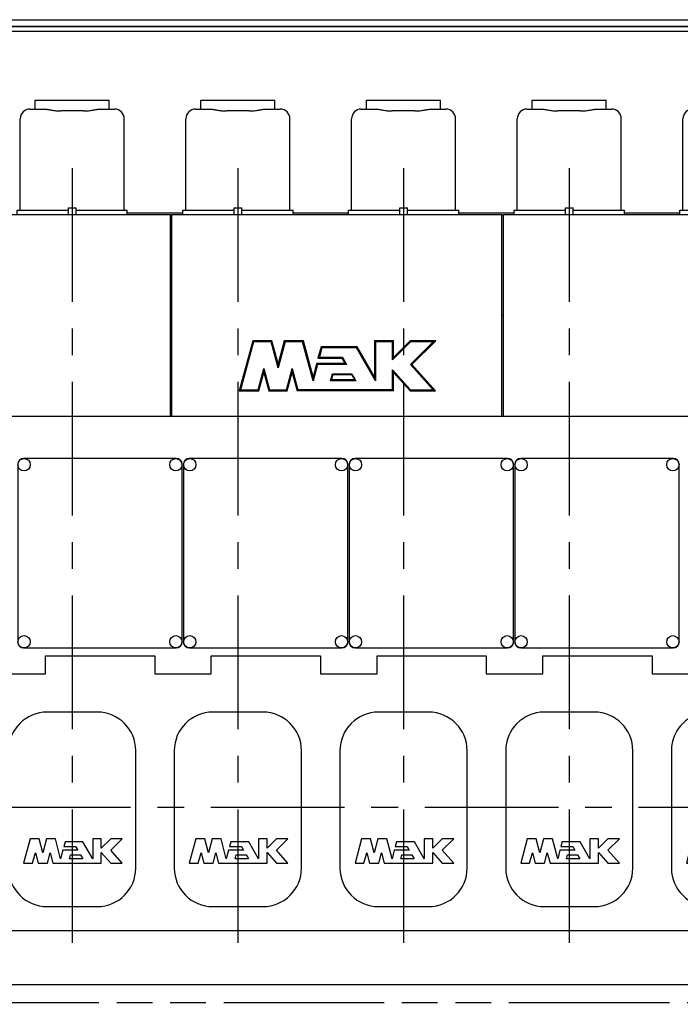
# Model space of a CAD drawing. Header units: millimetres. Extents: x 0 to 841, y 0 to 594.
# Tile 6 of 63: x 188 to 273, y 124 to 252. Entities that reach past the tile are written whole.
import ezdxf
from ezdxf.enums import TextEntityAlignment as Align

# ---------------------------------------------------------------- set-up
doc = ezdxf.new("R2010")
doc.units = ezdxf.units.MM
doc.header["$LTSCALE"] = 46.255
doc.linetypes.add('CENTER', pattern=[0.6, 0.375, -0.075, 0.075, -0.075])
doc.linetypes.add('PHANTOM', pattern=[0.8, 0.45, -0.05, 0.1, -0.05, 0.1, -0.05])
doc.layers.get('0').update_dxf_attribs({"linetype": 'CONTINUOUS'})
for name, color, linetype in [('25007_210700_21_SIMPLE1_A_ABL342', 7, 'CONTINUOUS'), ('25007_210700_21_SIMPLE1_A_ABL363', 7, 'CONTINUOUS'), ('25007_210700_21_SIMPLE1_A_ABL387', 7, 'CONTINUOUS'), ('25007_210700_21_SIMPLE1_A_ABL401', 7, 'CONTINUOUS'), ('25007_210700_21_SIMPLE1_A_ABL409', 7, 'CONTINUOUS'), ('25007_210700_21_SIMPLE1_T1_A_PBL412', 7, 'CONTINUOUS'), ('25007_210700_21_SIMPLE1_T1_A_PBL413', 7, 'CONTINUOUS'), ('25007_210700_21_SIMPLE1_T2_A_PBL343', 7, 'CONTINUOUS'), ('25007_210700_21_SIMPLE1_T2_A_PBL364', 7, 'CONTINUOUS'), ('25007_210700_21_SIMPLE1_T2_A_PBL388', 7, 'CONTINUOUS'), ('25007_210700_21_SIMPLE1_T2_A_PBL402', 7, 'CONTINUOUS'), ('25007_210700_21_SIMPLE1_T2_A_PBL410', 7, 'CONTINUOUS'), ('25097_000000_IMO-2_SKL_PBL315', 7, 'CONTINUOUS'), ('25097_000000_TLKGS_MARKETING_ABL284', 7, 'CONTINUOUS'), ('25097_030000_TLKGS_V_ABL290', 7, 'CONTINUOUS'), ('25097_100000_TLKGS_V_ABL291', 7, 'CONTINUOUS'), ('25097_111000_21_SIMPLE1_A_ABL297', 7, 'CONTINUOUS'), ('25097_111000_21_SIMPLE1_T1_A_PBL298', 7, 'CONTINUOUS'), ('25097_111200_24_SIMPLE1_T3_X_PBL344', 7, 'CONTINUOUS'), ('25097_111200_24_SIMPLE1_T3_X_PBL365', 7, 'CONTINUOUS'), ('25097_111200_24_SIMPLE1_T3_X_PBL383', 7, 'CONTINUOUS'), ('25097_111200_24_SIMPLE1_T3_X_PBL384', 7, 'CONTINUOUS'), ('25097_111200_24_SIMPLE1_T6_X_PBL341', 7, 'CONTINUOUS'), ('25097_111200_24_SIMPLE1_T6_X_PBL353', 7, 'CONTINUOUS'), ('25097_111200_24_SIMPLE1_T6_X_PBL354', 7, 'CONTINUOUS'), ('25097_111200_24_SIMPLE1_T6_X_PBL355', 7, 'CONTINUOUS'), ('25097_111200_24_SIMPLE1_T6_X_PBL356', 7, 'CONTINUOUS'), ('25097_111200_24_SIMPLE1_X_ABL299', 7, 'CONTINUOUS'), ('25097_122000_03_SIMPLE1_B_ABL292', 7, 'CONTINUOUS'), ('25097_122000_03_SIMPLE1_T1_B_PBL293', 7, 'CONTINUOUS'), ('25097_171000_21_SIMPLE1_A_ABL307', 7, 'CONTINUOUS'), ('25097_171000_21_SIMPLE1_T1_A_PBL308', 7, 'CONTINUOUS'), ('25097_171000_21_SIMPLE1_T2_A_PBL366', 7, 'CONTINUOUS'), ('25097_200000_TLKGS_V_ABL312', 7, 'CONTINUOUS'), ('25097_700000_TLKGS_V_ABL302', 7, 'CONTINUOUS'), ('25097_727000_27_SIMPLE1_B_ABL303', 7, 'CONTINUOUS'), ('25097_727000_27_SIMPLE1_T1_B_PBL304', 7, 'CONTINUOUS'), ('right_6_VBL283', 7, 'CONTINUOUS')]:
    doc.layers.add(name, color=color, linetype=linetype)
doc.styles.get("Standard").update_dxf_attribs({"font": 'txt', "width": 0.6})
doc.dimstyles.new('DIMSTYLE_1', dxfattribs={"dimtxt": 3.5, "dimasz": 3.5, "dimexe": 1.8, "dimexo": 0, "dimgap": 0.875, "dimtad": 1, "dimlfac": 20, "dimdsep": 46, "dimtxsty": 'Standard', "dimblk": '_FILLED', "dimblk1": '_FILLED', "dimblk2": '_FILLED', "dimcen": 0.09, "dimadec": 0, "dimazin": 0, "dimtp": 2, "dimtm": 2, "dimtfac": 1, "dimtofl": 0, "dimtmove": 0, "dimatfit": 3, "dimldrblk": '_FILLED', "dimfxl": 1, "dimtolj": 1, "dimarcsym": 0})

# ---------------------------------------------------------------- blocks, each defined once
blk = doc.blocks.new('_FILLED')
at = {"color": 0, "linetype": 'ByBlock'}
blk.add_solid([(0, 0), (-1, 0.167), (-1, -0.167)], dxfattribs=at)
blk = doc.blocks.new('*D12')
at = {"color": 2, "linetype": 'Continuous'}
for p, q in [((365.5, 146.38), (365.5, 79.4)), ((130, 129.2), (130, 79.4)), ((130, 81.2), (247.75, 81.2)), ((365.5, 81.2), (247.75, 81.2))]:
    blk.add_line(p, q, dxfattribs=at)
at = {"color": 2, "linetype": 'Continuous', "xscale": 3.5, "yscale": 3.5, "zscale": 3.5, "rotation": 180}
blk.add_blockref('_FILLED', (130, 81.2), dxfattribs=at)
at = {"color": 2, "linetype": 'Continuous', "xscale": 3.5, "yscale": 3.5, "zscale": 3.5}
blk.add_blockref('_FILLED', (365.5, 81.2), dxfattribs=at)
at = {"color": 2, "linetype": 'Continuous', "width": 0.636905}
blk.add_text('4710', height=3.5, dxfattribs=at).set_placement((247.75, 82.08), align=Align.CENTER)
blk = doc.blocks.new('25097_122000_03_SIMPLE1_T1_B_PBL293', base_point=(219.62, 108.72))
at = {"layer": '25097_122000_03_SIMPLE1_T1_B_PBL293', "color": 8, "linetype": 'PHANTOM'}
blk.add_line((103.15, 124.65), (336.1, 124.65), dxfattribs=at)
blk = doc.blocks.new('25097_122000_03_SIMPLE1_B_ABL292', base_point=(219.625, 108.725))
at = {"layer": '25097_122000_03_SIMPLE1_T1_B_PBL293'}
blk.add_blockref('25097_122000_03_SIMPLE1_T1_B_PBL293', (219.625, 108.725), dxfattribs=at)
blk = doc.blocks.new('25097_111000_21_SIMPLE1_T1_A_PBL298', base_point=(219.12, 163.88))
at = {"layer": '25097_111000_21_SIMPLE1_T1_A_PBL298', "color": 7, "linetype": 'Continuous'}
for p, q in [((318.27, 200.75), (105.15, 200.75)), ((191.05, 167.34), (191.05, 169.7)), ((191.05, 169.7), (205.23, 169.7)), ((205.23, 169.7), (205.23, 167.34)), ((212.55, 167.34), (212.55, 169.7)), ((212.55, 169.7), (226.73, 169.7)), ((226.73, 169.7), (226.73, 167.34)), ((234.05, 169.7), (248.23, 169.7)), ((234.05, 167.34), (234.05, 169.7)), ((248.23, 169.7), (248.23, 167.34)), ((255.55, 169.7), (269.73, 169.7)), ((255.55, 167.34), (255.55, 169.7)), ((269.73, 169.7), (269.73, 167.34)), ((183.73, 167.34), (191.05, 167.34)), ((205.23, 167.34), (212.55, 167.34)), ((226.73, 167.34), (234.05, 167.34)), ((248.23, 167.34), (255.55, 167.34)), ((269.73, 167.34), (277.05, 167.34)), ((105.15, 134), (334, 134)), ((105.15, 127), (334, 127))]:
    blk.add_line(p, q, dxfattribs=at)
blk = doc.blocks.new('25097_111000_21_SIMPLE1_A_ABL297', base_point=(219.125, 163.875))
at = {"layer": '25097_111000_21_SIMPLE1_T1_A_PBL298'}
blk.add_blockref('25097_111000_21_SIMPLE1_T1_A_PBL298', (219.125, 163.875), dxfattribs=at)
blk = doc.blocks.new('25097_111200_24_SIMPLE1_T6_X_PBL341', base_point=(194.5, 149.75))
at = {"layer": '25097_111200_24_SIMPLE1_T6_X_PBL341', "color": 7, "linetype": 'Continuous'}
for p, q in [((197.75, 162.37), (191.25, 162.37)), ((186.25, 157.37), (186.25, 142.12)), ((202.75, 142.12), (202.75, 157.37)), ((189.04, 145.9), (188.2, 142.75)), ((190.2, 145.9), (189.04, 145.9)), ((190.68, 144.12), (190.2, 145.9)), ((191.16, 145.9), (190.68, 144.12)), ((192.32, 145.9), (191.16, 145.9)), ((193, 143.34), (192.32, 145.9)), ((197.16, 145.9), (197.16, 143.34)), ((198.28, 145.9), (197.16, 145.9)), ((198.28, 144.72), (198.28, 145.9)), ((199.5, 145.9), (198.28, 144.72)), ((201, 145.9), (199.5, 145.9)), ((199.5, 144.44), (201, 145.9)), ((193.58, 145.53), (193.42, 144.93)), ((193.42, 144.93), (194.95, 144.93)), ((195.9, 145.53), (193.58, 145.53)), ((194.95, 144.93), (195.23, 144.44)), ((197.16, 143.34), (195.9, 145.53)), ((189.36, 142.75), (189.72, 144.1)), ((189.72, 144.1), (190.08, 142.75)), ((191.28, 142.75), (191.64, 144.1)), ((191.64, 144.1), (192, 142.75)), ((193.29, 144.44), (193, 143.34)), ((195.23, 144.44), (193.29, 144.44)), ((194.16, 143.34), (194.29, 143.84)), ((195.87, 143.34), (194.16, 143.34)), ((194.29, 143.84), (195.58, 143.84)), ((195.58, 143.84), (195.87, 143.34)), ((198.28, 144.13), (199.5, 142.75)), ((198.28, 142.75), (198.28, 144.13)), ((201, 142.75), (199.5, 144.44)), ((188.2, 142.75), (189.36, 142.75)), ((190.08, 142.75), (191.28, 142.75)), ((192, 142.75), (198.28, 142.75)), ((199.5, 142.75), (201, 142.75)), ((191.25, 137.12), (197.75, 137.12))]:
    blk.add_line(p, q, dxfattribs=at)
for centre, start, end in [((191.25, 157.37), 90, 180), ((197.75, 157.37), 0, 90), ((191.25, 142.12), 180, 270), ((197.75, 142.12), 270, 360)]:
    blk.add_arc(centre, 5, start, end, dxfattribs=at)
blk = doc.blocks.new('25097_111200_24_SIMPLE1_T3_X_PBL344', base_point=(198.1, 183))
at = {"layer": '25097_111200_24_SIMPLE1_T3_X_PBL344', "color": 7, "linetype": 'Continuous'}
for p, q in [((187.45, 194.55), (187.45, 171.45)), ((208, 195.3), (188.2, 195.3)), ((208.75, 171.45), (208.75, 194.55)), ((188.2, 170.7), (208, 170.7))]:
    blk.add_line(p, q, dxfattribs=at)
for centre in [(188.25, 194.5), (207.95, 194.5), (188.25, 171.5), (207.95, 171.5)]:
    blk.add_circle(centre, 0.8, dxfattribs=at)
for centre, start, end in [((188.2, 194.55), 90, 180), ((208, 194.55), 0, 90), ((188.2, 171.45), 180, 270), ((208, 171.45), 270, 360)]:
    blk.add_arc(centre, 0.75, start, end, dxfattribs=at)
blk = doc.blocks.new('25097_111200_24_SIMPLE1_T6_X_PBL353', base_point=(216, 149.75))
at = {"layer": '25097_111200_24_SIMPLE1_T6_X_PBL353', "color": 7, "linetype": 'Continuous'}
for p, q in [((219.25, 162.37), (212.75, 162.37)), ((207.75, 157.37), (207.75, 142.12)), ((224.25, 142.12), (224.25, 157.37)), ((210.54, 145.9), (209.7, 142.75)), ((211.7, 145.9), (210.54, 145.9)), ((212.18, 144.12), (211.7, 145.9)), ((212.66, 145.9), (212.18, 144.12)), ((213.82, 145.9), (212.66, 145.9)), ((214.5, 143.34), (213.82, 145.9)), ((219.78, 145.9), (218.66, 145.9)), ((218.66, 145.9), (218.66, 143.34)), ((219.78, 144.72), (219.78, 145.9)), ((221, 145.9), (219.78, 144.72)), ((222.5, 145.9), (221, 145.9)), ((221, 144.44), (222.5, 145.9)), ((215.08, 145.53), (214.92, 144.93)), ((214.92, 144.93), (216.45, 144.93)), ((217.4, 145.53), (215.08, 145.53)), ((216.45, 144.93), (216.73, 144.44)), ((218.66, 143.34), (217.4, 145.53)), ((210.86, 142.75), (211.22, 144.1)), ((211.22, 144.1), (211.58, 142.75)), ((212.78, 142.75), (213.14, 144.1)), ((213.14, 144.1), (213.5, 142.75)), ((214.79, 144.44), (214.5, 143.34)), ((216.73, 144.44), (214.79, 144.44)), ((215.66, 143.34), (215.79, 143.84)), ((217.37, 143.34), (215.66, 143.34)), ((215.79, 143.84), (217.08, 143.84)), ((217.08, 143.84), (217.37, 143.34)), ((219.78, 144.13), (221, 142.75)), ((219.78, 142.75), (219.78, 144.13)), ((222.5, 142.75), (221, 144.44)), ((209.7, 142.75), (210.86, 142.75)), ((211.58, 142.75), (212.78, 142.75)), ((213.5, 142.75), (219.78, 142.75)), ((221, 142.75), (222.5, 142.75)), ((212.75, 137.12), (219.25, 137.12))]:
    blk.add_line(p, q, dxfattribs=at)
for centre, start, end in [((212.75, 157.37), 90, 180), ((219.25, 157.37), 0, 90), ((212.75, 142.12), 180, 270), ((219.25, 142.12), 270, 360)]:
    blk.add_arc(centre, 5, start, end, dxfattribs=at)
blk = doc.blocks.new('25097_111200_24_SIMPLE1_T6_X_PBL354', base_point=(237.5, 149.75))
at = {"layer": '25097_111200_24_SIMPLE1_T6_X_PBL354', "color": 7, "linetype": 'Continuous'}
for p, q in [((240.75, 162.37), (234.25, 162.37)), ((229.25, 157.37), (229.25, 142.12)), ((245.75, 142.12), (245.75, 157.37)), ((232.04, 145.9), (231.2, 142.75)), ((233.2, 145.9), (232.04, 145.9)), ((233.68, 144.12), (233.2, 145.9)), ((234.16, 145.9), (233.68, 144.12)), ((235.32, 145.9), (234.16, 145.9)), ((236, 143.34), (235.32, 145.9)), ((241.28, 145.9), (240.16, 145.9)), ((240.16, 145.9), (240.16, 143.34)), ((241.28, 144.72), (241.28, 145.9)), ((242.5, 145.9), (241.28, 144.72)), ((244, 145.9), (242.5, 145.9)), ((242.5, 144.44), (244, 145.9)), ((236.58, 145.53), (236.42, 144.93)), ((236.42, 144.93), (237.95, 144.93)), ((238.9, 145.53), (236.58, 145.53)), ((237.95, 144.93), (238.23, 144.44)), ((240.16, 143.34), (238.9, 145.53)), ((232.36, 142.75), (232.72, 144.1)), ((232.72, 144.1), (233.08, 142.75)), ((234.28, 142.75), (234.64, 144.1)), ((234.64, 144.1), (235, 142.75)), ((236.29, 144.44), (236, 143.34)), ((238.23, 144.44), (236.29, 144.44)), ((237.16, 143.34), (237.29, 143.84)), ((238.87, 143.34), (237.16, 143.34)), ((237.29, 143.84), (238.58, 143.84)), ((238.58, 143.84), (238.87, 143.34)), ((241.28, 144.13), (242.5, 142.75)), ((241.28, 142.75), (241.28, 144.13)), ((244, 142.75), (242.5, 144.44)), ((231.2, 142.75), (232.36, 142.75)), ((233.08, 142.75), (234.28, 142.75)), ((235, 142.75), (241.28, 142.75)), ((242.5, 142.75), (244, 142.75)), ((234.25, 137.12), (240.75, 137.12))]:
    blk.add_line(p, q, dxfattribs=at)
for centre, start, end in [((234.25, 157.37), 90, 180), ((240.75, 157.37), 0, 90), ((234.25, 142.12), 180, 270), ((240.75, 142.12), 270, 360)]:
    blk.add_arc(centre, 5, start, end, dxfattribs=at)
blk = doc.blocks.new('25097_111200_24_SIMPLE1_T6_X_PBL355', base_point=(259, 149.75))
at = {"layer": '25097_111200_24_SIMPLE1_T6_X_PBL355', "color": 7, "linetype": 'Continuous'}
for p, q in [((262.25, 162.37), (255.75, 162.37)), ((250.75, 157.37), (250.75, 142.12)), ((267.25, 142.12), (267.25, 157.37)), ((253.54, 145.9), (252.7, 142.75)), ((254.7, 145.9), (253.54, 145.9)), ((255.18, 144.12), (254.7, 145.9)), ((255.66, 145.9), (255.18, 144.12)), ((256.82, 145.9), (255.66, 145.9)), ((257.5, 143.34), (256.82, 145.9)), ((262.78, 145.9), (261.66, 145.9)), ((261.66, 145.9), (261.66, 143.34)), ((262.78, 144.72), (262.78, 145.9)), ((264, 145.9), (262.78, 144.72)), ((265.5, 145.9), (264, 145.9)), ((264, 144.44), (265.5, 145.9)), ((258.08, 145.53), (257.92, 144.93)), ((257.92, 144.93), (259.45, 144.93)), ((260.4, 145.53), (258.08, 145.53)), ((259.45, 144.93), (259.73, 144.44)), ((261.66, 143.34), (260.4, 145.53)), ((253.86, 142.75), (254.22, 144.1)), ((254.22, 144.1), (254.58, 142.75)), ((255.78, 142.75), (256.14, 144.1)), ((256.14, 144.1), (256.5, 142.75)), ((257.79, 144.44), (257.5, 143.34)), ((259.73, 144.44), (257.79, 144.44)), ((258.66, 143.34), (258.79, 143.84)), ((260.37, 143.34), (258.66, 143.34)), ((258.79, 143.84), (260.08, 143.84)), ((260.08, 143.84), (260.37, 143.34)), ((262.78, 144.13), (264, 142.75)), ((262.78, 142.75), (262.78, 144.13)), ((265.5, 142.75), (264, 144.44)), ((252.7, 142.75), (253.86, 142.75)), ((254.58, 142.75), (255.78, 142.75)), ((256.5, 142.75), (262.78, 142.75)), ((264, 142.75), (265.5, 142.75)), ((255.75, 137.12), (262.25, 137.12))]:
    blk.add_line(p, q, dxfattribs=at)
for centre, start, end in [((255.75, 157.37), 90, 180), ((262.25, 157.37), 0, 90), ((255.75, 142.12), 180, 270), ((262.25, 142.12), 270, 360)]:
    blk.add_arc(centre, 5, start, end, dxfattribs=at)
blk = doc.blocks.new('25097_111200_24_SIMPLE1_T6_X_PBL356', base_point=(280.5, 149.75))
at = {"layer": '25097_111200_24_SIMPLE1_T6_X_PBL356', "color": 7, "linetype": 'Continuous'}
for p, q in [((283.75, 162.37), (277.25, 162.37)), ((272.25, 157.37), (272.25, 142.12)), ((288.75, 142.12), (288.75, 157.37)), ((275.04, 145.9), (274.2, 142.75)), ((276.2, 145.9), (275.04, 145.9)), ((276.68, 144.12), (276.2, 145.9)), ((277.16, 145.9), (276.68, 144.12)), ((278.32, 145.9), (277.16, 145.9)), ((279, 143.34), (278.32, 145.9)), ((284.28, 145.9), (283.16, 145.9)), ((283.16, 145.9), (283.16, 143.34)), ((284.28, 144.72), (284.28, 145.9)), ((285.5, 145.9), (284.28, 144.72)), ((287, 145.9), (285.5, 145.9)), ((285.5, 144.44), (287, 145.9)), ((279.58, 145.53), (279.42, 144.93)), ((279.42, 144.93), (280.95, 144.93)), ((281.9, 145.53), (279.58, 145.53)), ((280.95, 144.93), (281.23, 144.44)), ((283.16, 143.34), (281.9, 145.53)), ((275.36, 142.75), (275.72, 144.1)), ((275.72, 144.1), (276.08, 142.75)), ((277.28, 142.75), (277.64, 144.1)), ((277.64, 144.1), (278, 142.75)), ((279.29, 144.44), (279, 143.34)), ((281.23, 144.44), (279.29, 144.44)), ((280.16, 143.34), (280.29, 143.84)), ((281.87, 143.34), (280.16, 143.34)), ((280.29, 143.84), (281.58, 143.84)), ((281.58, 143.84), (281.87, 143.34)), ((284.28, 144.13), (285.5, 142.75)), ((284.28, 142.75), (284.28, 144.13)), ((287, 142.75), (285.5, 144.44)), ((274.2, 142.75), (275.36, 142.75)), ((276.08, 142.75), (277.28, 142.75)), ((278, 142.75), (284.28, 142.75)), ((285.5, 142.75), (287, 142.75)), ((277.25, 137.12), (283.75, 137.12))]:
    blk.add_line(p, q, dxfattribs=at)
for centre, start, end in [((277.25, 157.37), 90, 180), ((283.75, 157.37), 0, 90), ((277.25, 142.12), 180, 270), ((283.75, 142.12), 270, 360)]:
    blk.add_arc(centre, 5, start, end, dxfattribs=at)
blk = doc.blocks.new('25097_111200_24_SIMPLE1_T3_X_PBL365', base_point=(219.6, 183))
at = {"layer": '25097_111200_24_SIMPLE1_T3_X_PBL365', "color": 7, "linetype": 'Continuous'}
for p, q in [((208.95, 194.55), (208.95, 171.45)), ((229.5, 195.3), (209.7, 195.3)), ((230.25, 171.45), (230.25, 194.55)), ((209.7, 170.7), (229.5, 170.7))]:
    blk.add_line(p, q, dxfattribs=at)
for centre in [(209.75, 194.5), (229.45, 194.5), (209.75, 171.5), (229.45, 171.5)]:
    blk.add_circle(centre, 0.8, dxfattribs=at)
for centre, start, end in [((209.7, 194.55), 90, 180), ((229.5, 194.55), 0, 90), ((209.7, 171.45), 180, 270), ((229.5, 171.45), 270, 360)]:
    blk.add_arc(centre, 0.75, start, end, dxfattribs=at)
blk = doc.blocks.new('25097_111200_24_SIMPLE1_T3_X_PBL383', base_point=(241.1, 183))
at = {"layer": '25097_111200_24_SIMPLE1_T3_X_PBL383', "color": 7, "linetype": 'Continuous'}
for p, q in [((230.45, 194.55), (230.45, 171.45)), ((251, 195.3), (231.2, 195.3)), ((251.75, 171.45), (251.75, 194.55)), ((231.2, 170.7), (251, 170.7))]:
    blk.add_line(p, q, dxfattribs=at)
for centre in [(231.25, 194.5), (250.95, 194.5), (231.25, 171.5), (250.95, 171.5)]:
    blk.add_circle(centre, 0.8, dxfattribs=at)
for centre, start, end in [((231.2, 194.55), 90, 180), ((251, 194.55), 0, 90), ((231.2, 171.45), 180, 270), ((251, 171.45), 270, 360)]:
    blk.add_arc(centre, 0.75, start, end, dxfattribs=at)
blk = doc.blocks.new('25097_111200_24_SIMPLE1_T3_X_PBL384', base_point=(262.6, 183))
at = {"layer": '25097_111200_24_SIMPLE1_T3_X_PBL384', "color": 7, "linetype": 'Continuous'}
for p, q in [((251.95, 194.55), (251.95, 171.45)), ((272.5, 195.3), (252.7, 195.3)), ((273.25, 171.45), (273.25, 194.55)), ((252.7, 170.7), (272.5, 170.7))]:
    blk.add_line(p, q, dxfattribs=at)
for centre in [(252.75, 194.5), (272.45, 194.5), (252.75, 171.5), (272.45, 171.5)]:
    blk.add_circle(centre, 0.8, dxfattribs=at)
for centre, start, end in [((252.7, 194.55), 90, 180), ((272.5, 194.55), 0, 90), ((252.7, 171.45), 180, 270), ((272.5, 171.45), 270, 360)]:
    blk.add_arc(centre, 0.75, start, end, dxfattribs=at)
blk = doc.blocks.new('25097_111200_24_SIMPLE1_X_ABL299', base_point=(219.95, 167.38))
at = {"layer": '25097_111200_24_SIMPLE1_T3_X_PBL344'}
blk.add_blockref('25097_111200_24_SIMPLE1_T3_X_PBL344', (198.1, 183), dxfattribs=at)
at = {"layer": '25097_111200_24_SIMPLE1_T3_X_PBL365'}
blk.add_blockref('25097_111200_24_SIMPLE1_T3_X_PBL365', (219.6, 183), dxfattribs=at)
at = {"layer": '25097_111200_24_SIMPLE1_T3_X_PBL383'}
blk.add_blockref('25097_111200_24_SIMPLE1_T3_X_PBL383', (241.1, 183), dxfattribs=at)
at = {"layer": '25097_111200_24_SIMPLE1_T3_X_PBL384'}
blk.add_blockref('25097_111200_24_SIMPLE1_T3_X_PBL384', (262.6, 183), dxfattribs=at)
at = {"layer": '25097_111200_24_SIMPLE1_T6_X_PBL341'}
blk.add_blockref('25097_111200_24_SIMPLE1_T6_X_PBL341', (194.5, 149.75), dxfattribs=at)
at = {"layer": '25097_111200_24_SIMPLE1_T6_X_PBL353'}
blk.add_blockref('25097_111200_24_SIMPLE1_T6_X_PBL353', (216, 149.75), dxfattribs=at)
at = {"layer": '25097_111200_24_SIMPLE1_T6_X_PBL354'}
blk.add_blockref('25097_111200_24_SIMPLE1_T6_X_PBL354', (237.5, 149.75), dxfattribs=at)
at = {"layer": '25097_111200_24_SIMPLE1_T6_X_PBL355'}
blk.add_blockref('25097_111200_24_SIMPLE1_T6_X_PBL355', (259, 149.75), dxfattribs=at)
at = {"layer": '25097_111200_24_SIMPLE1_T6_X_PBL356'}
blk.add_blockref('25097_111200_24_SIMPLE1_T6_X_PBL356', (280.5, 149.75), dxfattribs=at)
blk = doc.blocks.new('25097_171000_21_SIMPLE1_T1_A_PBL308', base_point=(218.125, 213.863))
at = {"layer": '25097_171000_21_SIMPLE1_T1_A_PBL308', "color": 7, "linetype": 'Continuous'}
for p, q in [((164.45, 226.975), (207.25, 226.975)), ((207.25, 200.75), (207.25, 226.975)), ((207.45, 200.75), (207.45, 226.975)), ((207.45, 226.975), (250.25, 226.975)), ((250.25, 200.75), (250.25, 226.975)), ((250.45, 200.75), (250.45, 226.975)), ((250.45, 226.975), (317.75, 226.975))]:
    blk.add_line(p, q, dxfattribs=at)
blk = doc.blocks.new('25097_171000_21_SIMPLE1_T2_A_PBL366', base_point=(228.92, 207.32))
at = {"layer": '25097_171000_21_SIMPLE1_T2_A_PBL366', "color": 7, "linetype": 'Continuous'}
for p, q in [((217.92, 210.58), (216.18, 204.07)), ((218.02, 210.45), (216.35, 204.2)), ((217.92, 210.58), (218.02, 210.45)), ((220.41, 210.58), (217.92, 210.58)), ((220.3, 210.45), (218.02, 210.45)), ((220.41, 210.58), (220.3, 210.45)), ((221.21, 207.06), (220.3, 210.45)), ((221.21, 207.58), (220.41, 210.58)), ((222.02, 210.58), (221.21, 207.58)), ((222.12, 210.45), (221.21, 207.06)), ((222.02, 210.58), (222.12, 210.45)), ((224.5, 210.58), (222.02, 210.58)), ((224.4, 210.45), (222.12, 210.45)), ((224.5, 210.58), (224.4, 210.45)), ((225.75, 205.4), (224.4, 210.45)), ((225.75, 205.92), (224.5, 210.58)), ((226.79, 209.78), (226.39, 208.32)), ((226.79, 209.78), (226.89, 209.65)), ((231.47, 209.78), (226.79, 209.78)), ((231.47, 209.78), (231.4, 209.65)), ((233.72, 205.9), (231.47, 209.78)), ((233.72, 210.58), (233.72, 205.9)), ((233.72, 210.58), (233.85, 210.45)), ((236.18, 210.58), (233.72, 210.58)), ((233.85, 210.45), (233.85, 205.4)), ((236.05, 210.45), (233.85, 210.45)), ((236.18, 210.58), (236.05, 210.45)), ((236.05, 208.1), (236.05, 210.45)), ((238.4, 210.45), (236.05, 208.1)), ((236.18, 208.42), (236.18, 210.58)), ((238.34, 210.58), (236.18, 208.42)), ((238.34, 210.58), (238.4, 210.45)), ((241.67, 210.58), (238.34, 210.58)), ((238.4, 207.5), (241.35, 210.45)), ((241.35, 210.45), (238.4, 210.45)), ((238.58, 207.49), (241.67, 210.58)), ((241.67, 210.58), (241.35, 210.45)), ((226.39, 208.32), (226.57, 208.45)), ((226.89, 209.65), (226.57, 208.45)), ((226.57, 208.45), (229.55, 208.45)), ((231.4, 209.65), (226.89, 209.65)), ((229.47, 208.32), (229.55, 208.45)), ((229.55, 208.45), (230.1, 207.5)), ((233.85, 205.4), (231.4, 209.65)), ((236.18, 208.42), (236.05, 208.1)), ((221.21, 207.58), (221.21, 207.06)), ((226.21, 207.63), (225.75, 205.92)), ((226.31, 207.5), (225.75, 205.4)), ((226.21, 207.63), (226.31, 207.5)), ((229.87, 207.63), (226.21, 207.63)), ((230.1, 207.5), (226.31, 207.5)), ((226.39, 208.32), (229.47, 208.32)), ((229.47, 208.32), (229.87, 207.63)), ((229.87, 207.63), (230.1, 207.5)), ((241.35, 204.2), (238.4, 207.5)), ((238.58, 207.49), (238.4, 207.5)), ((241.65, 204.07), (238.58, 207.49)), ((218.63, 204.2), (219.37, 206.97)), ((218.73, 204.07), (219.37, 206.46)), ((219.37, 206.46), (219.37, 206.97)), ((219.37, 206.97), (220.11, 204.2)), ((219.37, 206.46), (220.01, 204.07)), ((222.31, 204.2), (223.05, 206.97)), ((222.41, 204.07), (223.05, 206.46)), ((223.05, 206.46), (223.05, 206.97)), ((223.05, 206.97), (223.79, 204.2)), ((223.05, 206.46), (223.69, 204.07)), ((225.75, 205.92), (225.75, 205.4)), ((228.03, 205.4), (228.27, 206.3)), ((228.14, 205.49), (228.34, 206.21)), ((228.34, 206.21), (228.27, 206.3)), ((228.27, 206.3), (230.79, 206.3)), ((228.34, 206.21), (230.74, 206.21)), ((230.74, 206.21), (230.79, 206.3)), ((230.74, 206.21), (231.16, 205.49)), ((230.79, 206.3), (231.31, 205.4)), ((233.72, 205.9), (233.85, 205.4)), ((236.05, 204.2), (236.05, 206.83)), ((236.18, 206.48), (236.05, 206.83)), ((236.05, 206.83), (238.4, 204.2)), ((236.18, 204.07), (236.18, 206.48)), ((236.18, 206.48), (238.34, 204.07)), ((228.14, 205.49), (228.03, 205.4)), ((231.31, 205.4), (228.03, 205.4)), ((231.16, 205.49), (228.14, 205.49)), ((231.16, 205.49), (231.31, 205.4)), ((216.18, 204.07), (216.35, 204.2)), ((216.18, 204.07), (218.73, 204.07)), ((216.35, 204.2), (218.63, 204.2)), ((218.73, 204.07), (218.63, 204.2)), ((220.01, 204.07), (220.11, 204.2)), ((220.01, 204.07), (222.41, 204.07)), ((220.11, 204.2), (222.31, 204.2)), ((222.41, 204.07), (222.31, 204.2)), ((223.69, 204.07), (223.79, 204.2)), ((236.18, 204.07), (223.69, 204.07)), ((236.05, 204.2), (223.79, 204.2)), ((236.18, 204.07), (236.05, 204.2)), ((238.34, 204.07), (238.4, 204.2)), ((238.34, 204.07), (241.65, 204.07)), ((238.4, 204.2), (241.35, 204.2)), ((241.65, 204.07), (241.35, 204.2))]:
    blk.add_line(p, q, dxfattribs=at)
blk = doc.blocks.new('25097_171000_21_SIMPLE1_A_ABL307', base_point=(218.12, 213.86))
at = {"layer": '25097_171000_21_SIMPLE1_T1_A_PBL308'}
blk.add_blockref('25097_171000_21_SIMPLE1_T1_A_PBL308', (218.12, 213.86), dxfattribs=at)
at = {"layer": '25097_171000_21_SIMPLE1_T2_A_PBL366'}
blk.add_blockref('25097_171000_21_SIMPLE1_T2_A_PBL366', (228.92, 207.32), dxfattribs=at)
blk = doc.blocks.new('25097_100000_TLKGS_V_ABL291', base_point=(219.625, 158.7125))
at = {"layer": '25097_111000_21_SIMPLE1_A_ABL297'}
blk.add_blockref('25097_111000_21_SIMPLE1_A_ABL297', (219.125, 163.875), dxfattribs=at)
at = {"layer": '25097_111200_24_SIMPLE1_X_ABL299'}
blk.add_blockref('25097_111200_24_SIMPLE1_X_ABL299', (219.95, 167.375), dxfattribs=at)
at = {"layer": '25097_122000_03_SIMPLE1_B_ABL292'}
blk.add_blockref('25097_122000_03_SIMPLE1_B_ABL292', (219.625, 108.725), dxfattribs=at)
at = {"layer": '25097_171000_21_SIMPLE1_A_ABL307'}
blk.add_blockref('25097_171000_21_SIMPLE1_A_ABL307', (218.125, 213.8625), dxfattribs=at)
blk = doc.blocks.new('25097_727000_27_SIMPLE1_T1_B_PBL304', base_point=(250.53, 240.22))
at = {"layer": '25097_727000_27_SIMPLE1_T1_B_PBL304', "color": 7, "linetype": 'Continuous'}
for p, q in [((115.4, 252.27), (314.07, 252.27)), ((115.4, 251.45), (314.07, 251.45)), ((115.4, 251.37), (314.07, 251.37)), ((115.4, 250.78), (314.07, 250.78)), ((201.65, 227.21), (208.85, 227.21)), ((223.15, 227.21), (230.35, 227.21)), ((244.65, 227.21), (251.85, 227.21)), ((266.15, 227.21), (273.35, 227.21))]:
    blk.add_line(p, q, dxfattribs=at)
blk = doc.blocks.new('25097_727000_27_SIMPLE1_B_ABL303', base_point=(250.53, 240.22))
at = {"layer": '25097_727000_27_SIMPLE1_T1_B_PBL304'}
blk.add_blockref('25097_727000_27_SIMPLE1_T1_B_PBL304', (250.53, 240.22), dxfattribs=at)
blk = doc.blocks.new('25097_700000_TLKGS_V_ABL302', base_point=(250.53, 240.22))
at = {"layer": '25097_727000_27_SIMPLE1_B_ABL303'}
blk.add_blockref('25097_727000_27_SIMPLE1_B_ABL303', (250.53, 240.22), dxfattribs=at)
blk = doc.blocks.new('25007_210700_21_SIMPLE1_T2_A_PBL343', base_point=(194.5, 234.39))
at = {"layer": '25007_210700_21_SIMPLE1_T2_A_PBL343', "color": 7, "linetype": 'Continuous'}
for p, q in [((189.7, 240.66), (189.7, 241.81)), ((189.7, 241.81), (199.3, 241.81)), ((199.3, 240.66), (199.3, 241.81)), ((189, 240.66), (191.09, 240.66)), ((190.17, 240.66), (191.09, 240.66)), ((195.97, 240.42), (193.03, 240.42)), ((197.91, 240.66), (198.83, 240.66)), ((197.91, 240.66), (198.2, 240.66)), ((198.83, 240.66), (200, 240.66)), ((187.75, 227.56), (187.75, 239.41)), ((201.25, 227.56), (201.25, 239.41)), ((194, 226.97), (194, 227.85)), ((194, 227.85), (195, 227.85)), ((195, 226.97), (195, 227.85)), ((187.35, 226.97), (187.35, 227.56)), ((187.35, 227.56), (194, 227.56)), ((195, 227.56), (201.65, 227.56)), ((201.65, 226.97), (201.65, 227.56))]:
    blk.add_line(p, q, dxfattribs=at)
for centre, start, end in [((189, 239.41), 90, 180), ((200, 239.41), 0, 90)]:
    blk.add_arc(centre, 1.25, start, end, dxfattribs=at)
for points, knots in [([(191.09, 240.66), (191.13, 240.66), (191.22, 240.64), (191.38, 240.62), (191.58, 240.58), (191.91, 240.52), (192.4, 240.45), (192.81, 240.42), (193.03, 240.42)], [0, 0, 0, 0, 0.055747, 0.137772, 0.243376, 0.369201, 0.666979, 1, 1, 1, 1]), ([(195.97, 240.42), (196.19, 240.42), (196.6, 240.45), (197.09, 240.52), (197.42, 240.58), (197.62, 240.62), (197.78, 240.64), (197.87, 240.66), (197.91, 240.66)], [0, 0, 0, 0, 0.333021, 0.630799, 0.756624, 0.862228, 0.944253, 1, 1, 1, 1])]:
    blk.add_open_spline(points, degree=3, knots=knots, dxfattribs=at)
blk = doc.blocks.new('25007_210700_21_SIMPLE1_A_ABL342', base_point=(194.5, 234.39))
at = {"layer": '25007_210700_21_SIMPLE1_T2_A_PBL343'}
blk.add_blockref('25007_210700_21_SIMPLE1_T2_A_PBL343', (194.5, 234.39), dxfattribs=at)
blk = doc.blocks.new('25007_210700_21_SIMPLE1_T2_A_PBL364', base_point=(216, 234.39))
at = {"layer": '25007_210700_21_SIMPLE1_T2_A_PBL364', "color": 7, "linetype": 'Continuous'}
for p, q in [((211.2, 240.66), (211.2, 241.81)), ((211.2, 241.81), (220.8, 241.81)), ((220.8, 240.66), (220.8, 241.81)), ((210.5, 240.66), (212.59, 240.66)), ((211.67, 240.66), (212.59, 240.66)), ((217.47, 240.42), (214.53, 240.42)), ((219.41, 240.66), (219.7, 240.66)), ((219.41, 240.66), (220.33, 240.66)), ((220.33, 240.66), (221.5, 240.66)), ((209.25, 227.56), (209.25, 239.41)), ((222.75, 227.56), (222.75, 239.41)), ((215.5, 226.97), (215.5, 227.85)), ((215.5, 227.85), (216.5, 227.85)), ((216.5, 226.97), (216.5, 227.85)), ((208.85, 226.97), (208.85, 227.56)), ((208.85, 227.56), (215.5, 227.56)), ((216.5, 227.56), (223.15, 227.56)), ((223.15, 226.97), (223.15, 227.56))]:
    blk.add_line(p, q, dxfattribs=at)
for centre, start, end in [((210.5, 239.41), 90, 180), ((221.5, 239.41), 0, 90)]:
    blk.add_arc(centre, 1.25, start, end, dxfattribs=at)
for points, knots in [([(212.59, 240.66), (212.63, 240.66), (212.72, 240.64), (212.88, 240.62), (213.08, 240.58), (213.41, 240.52), (213.9, 240.45), (214.31, 240.42), (214.53, 240.42)], [0, 0, 0, 0, 0.055747, 0.137772, 0.243376, 0.369201, 0.666979, 1, 1, 1, 1]), ([(217.47, 240.42), (217.69, 240.42), (218.1, 240.45), (218.59, 240.52), (218.92, 240.58), (219.12, 240.62), (219.28, 240.64), (219.37, 240.66), (219.41, 240.66)], [0, 0, 0, 0, 0.333021, 0.630799, 0.756624, 0.862228, 0.944253, 1, 1, 1, 1])]:
    blk.add_open_spline(points, degree=3, knots=knots, dxfattribs=at)
blk = doc.blocks.new('25007_210700_21_SIMPLE1_T1_A_PBL412', base_point=(207.35, 220.4))
at = {"layer": '25007_210700_21_SIMPLE1_T1_A_PBL412', "color": 7, "linetype": 'Continuous'}
for p, q in [((207.45, 226.91), (207.25, 226.91)), ((207.25, 213.9), (207.45, 213.9))]:
    blk.add_line(p, q, dxfattribs=at)
blk = doc.blocks.new('25007_210700_21_SIMPLE1_A_ABL363', base_point=(215.2, 227.85))
at = {"layer": '25007_210700_21_SIMPLE1_T1_A_PBL412'}
blk.add_blockref('25007_210700_21_SIMPLE1_T1_A_PBL412', (207.35, 220.4), dxfattribs=at)
at = {"layer": '25007_210700_21_SIMPLE1_T2_A_PBL364'}
blk.add_blockref('25007_210700_21_SIMPLE1_T2_A_PBL364', (216, 234.39), dxfattribs=at)
blk = doc.blocks.new('25007_210700_21_SIMPLE1_T2_A_PBL388', base_point=(237.5, 234.39))
at = {"layer": '25007_210700_21_SIMPLE1_T2_A_PBL388', "color": 7, "linetype": 'Continuous'}
for p, q in [((232.7, 240.66), (232.7, 241.81)), ((232.7, 241.81), (242.3, 241.81)), ((242.3, 240.66), (242.3, 241.81)), ((232, 240.66), (234.09, 240.66)), ((233.17, 240.66), (234.09, 240.66)), ((238.97, 240.42), (236.03, 240.42)), ((240.91, 240.66), (241.83, 240.66)), ((240.91, 240.66), (241.2, 240.66)), ((241.83, 240.66), (243, 240.66)), ((230.75, 227.56), (230.75, 239.41)), ((244.25, 227.56), (244.25, 239.41)), ((237, 226.97), (237, 227.85)), ((237, 227.85), (238, 227.85)), ((238, 226.97), (238, 227.85)), ((230.35, 226.97), (230.35, 227.56)), ((230.35, 227.56), (237, 227.56)), ((238, 227.56), (244.65, 227.56)), ((244.65, 226.97), (244.65, 227.56))]:
    blk.add_line(p, q, dxfattribs=at)
for centre, start, end in [((232, 239.41), 90, 180), ((243, 239.41), 0, 90)]:
    blk.add_arc(centre, 1.25, start, end, dxfattribs=at)
for points, knots in [([(234.09, 240.66), (234.13, 240.66), (234.22, 240.64), (234.38, 240.62), (234.58, 240.58), (234.91, 240.52), (235.4, 240.45), (235.81, 240.42), (236.03, 240.42)], [0, 0, 0, 0, 0.055747, 0.137772, 0.243376, 0.369201, 0.666979, 1, 1, 1, 1]), ([(238.97, 240.42), (239.19, 240.42), (239.6, 240.45), (240.09, 240.52), (240.42, 240.58), (240.62, 240.62), (240.78, 240.64), (240.87, 240.66), (240.91, 240.66)], [0, 0, 0, 0, 0.333021, 0.630799, 0.756624, 0.862228, 0.944253, 1, 1, 1, 1])]:
    blk.add_open_spline(points, degree=3, knots=knots, dxfattribs=at)
blk = doc.blocks.new('25007_210700_21_SIMPLE1_A_ABL387', base_point=(237.5, 234.39))
at = {"layer": '25007_210700_21_SIMPLE1_T2_A_PBL388'}
blk.add_blockref('25007_210700_21_SIMPLE1_T2_A_PBL388', (237.5, 234.39), dxfattribs=at)
blk = doc.blocks.new('25007_210700_21_SIMPLE1_T2_A_PBL402', base_point=(259, 234.39))
at = {"layer": '25007_210700_21_SIMPLE1_T2_A_PBL402', "color": 7, "linetype": 'Continuous'}
for p, q in [((254.2, 240.66), (254.2, 241.81)), ((254.2, 241.81), (263.8, 241.81)), ((263.8, 240.66), (263.8, 241.81)), ((253.5, 240.66), (255.59, 240.66)), ((254.67, 240.66), (255.59, 240.66)), ((260.47, 240.42), (257.53, 240.42)), ((262.41, 240.66), (263.33, 240.66)), ((262.41, 240.66), (262.7, 240.66)), ((263.33, 240.66), (264.5, 240.66)), ((252.25, 227.56), (252.25, 239.41)), ((265.75, 227.56), (265.75, 239.41)), ((258.5, 226.97), (258.5, 227.85)), ((258.5, 227.85), (259.5, 227.85)), ((259.5, 226.97), (259.5, 227.85)), ((251.85, 226.97), (251.85, 227.56)), ((251.85, 227.56), (258.5, 227.56)), ((259.5, 227.56), (266.15, 227.56)), ((266.15, 226.97), (266.15, 227.56))]:
    blk.add_line(p, q, dxfattribs=at)
for centre, start, end in [((253.5, 239.41), 90, 180), ((264.5, 239.41), 0, 90)]:
    blk.add_arc(centre, 1.25, start, end, dxfattribs=at)
for points, knots in [([(255.59, 240.66), (255.63, 240.66), (255.72, 240.64), (255.88, 240.62), (256.08, 240.58), (256.41, 240.52), (256.9, 240.45), (257.31, 240.42), (257.53, 240.42)], [0, 0, 0, 0, 0.055747, 0.137772, 0.243376, 0.369201, 0.666979, 1, 1, 1, 1]), ([(260.47, 240.42), (260.69, 240.42), (261.1, 240.45), (261.59, 240.52), (261.92, 240.58), (262.12, 240.62), (262.28, 240.64), (262.37, 240.66), (262.41, 240.66)], [0, 0, 0, 0, 0.333021, 0.630799, 0.756624, 0.862228, 0.944253, 1, 1, 1, 1])]:
    blk.add_open_spline(points, degree=3, knots=knots, dxfattribs=at)
blk = doc.blocks.new('25007_210700_21_SIMPLE1_T1_A_PBL413', base_point=(250.35, 220.4))
at = {"layer": '25007_210700_21_SIMPLE1_T1_A_PBL413', "color": 7, "linetype": 'Continuous'}
for p, q in [((250.45, 226.91), (250.25, 226.91)), ((250.25, 213.9), (250.45, 213.9))]:
    blk.add_line(p, q, dxfattribs=at)
blk = doc.blocks.new('25007_210700_21_SIMPLE1_A_ABL401', base_point=(258.2, 227.85))
at = {"layer": '25007_210700_21_SIMPLE1_T1_A_PBL413'}
blk.add_blockref('25007_210700_21_SIMPLE1_T1_A_PBL413', (250.35, 220.4), dxfattribs=at)
at = {"layer": '25007_210700_21_SIMPLE1_T2_A_PBL402'}
blk.add_blockref('25007_210700_21_SIMPLE1_T2_A_PBL402', (259, 234.39), dxfattribs=at)
blk = doc.blocks.new('25007_210700_21_SIMPLE1_T2_A_PBL410', base_point=(280.5, 234.39))
at = {"layer": '25007_210700_21_SIMPLE1_T2_A_PBL410', "color": 7, "linetype": 'Continuous'}
for p, q in [((275.7, 240.66), (275.7, 241.81)), ((275.7, 241.81), (285.3, 241.81)), ((285.3, 240.66), (285.3, 241.81)), ((275, 240.66), (277.09, 240.66)), ((276.17, 240.66), (277.09, 240.66)), ((281.97, 240.42), (279.03, 240.42)), ((283.91, 240.66), (284.83, 240.66)), ((283.91, 240.66), (284.2, 240.66)), ((284.83, 240.66), (286, 240.66)), ((273.75, 227.56), (273.75, 239.41)), ((287.25, 227.56), (287.25, 239.41)), ((280, 226.97), (280, 227.85)), ((280, 227.85), (281, 227.85)), ((281, 226.97), (281, 227.85)), ((273.35, 226.97), (273.35, 227.56)), ((273.35, 227.56), (280, 227.56)), ((281, 227.56), (287.65, 227.56)), ((287.65, 226.97), (287.65, 227.56))]:
    blk.add_line(p, q, dxfattribs=at)
for centre, start, end in [((275, 239.41), 90, 180), ((286, 239.41), 0, 90)]:
    blk.add_arc(centre, 1.25, start, end, dxfattribs=at)
for points, knots in [([(277.09, 240.66), (277.13, 240.66), (277.22, 240.64), (277.38, 240.62), (277.58, 240.58), (277.91, 240.52), (278.4, 240.45), (278.81, 240.42), (279.03, 240.42)], [0, 0, 0, 0, 0.055747, 0.137772, 0.243376, 0.369201, 0.666979, 1, 1, 1, 1]), ([(281.97, 240.42), (282.19, 240.42), (282.6, 240.45), (283.09, 240.52), (283.42, 240.58), (283.62, 240.62), (283.78, 240.64), (283.87, 240.66), (283.91, 240.66)], [0, 0, 0, 0, 0.333021, 0.630799, 0.756624, 0.862228, 0.944253, 1, 1, 1, 1])]:
    blk.add_open_spline(points, degree=3, knots=knots, dxfattribs=at)
blk = doc.blocks.new('25007_210700_21_SIMPLE1_A_ABL409', base_point=(280.5, 234.39))
at = {"layer": '25007_210700_21_SIMPLE1_T2_A_PBL410'}
blk.add_blockref('25007_210700_21_SIMPLE1_T2_A_PBL410', (280.5, 234.39), dxfattribs=at)
blk = doc.blocks.new('25097_200000_TLKGS_V_ABL312', base_point=(216, 227.85))
at = {"layer": '25007_210700_21_SIMPLE1_A_ABL342'}
blk.add_blockref('25007_210700_21_SIMPLE1_A_ABL342', (194.5, 234.39), dxfattribs=at)
at = {"layer": '25007_210700_21_SIMPLE1_A_ABL363'}
blk.add_blockref('25007_210700_21_SIMPLE1_A_ABL363', (215.2, 227.85), dxfattribs=at)
at = {"layer": '25007_210700_21_SIMPLE1_A_ABL387'}
blk.add_blockref('25007_210700_21_SIMPLE1_A_ABL387', (237.5, 234.39), dxfattribs=at)
at = {"layer": '25007_210700_21_SIMPLE1_A_ABL401'}
blk.add_blockref('25007_210700_21_SIMPLE1_A_ABL401', (258.2, 227.85), dxfattribs=at)
at = {"layer": '25007_210700_21_SIMPLE1_A_ABL409'}
blk.add_blockref('25007_210700_21_SIMPLE1_A_ABL409', (280.5, 234.39), dxfattribs=at)
blk = doc.blocks.new('25097_030000_TLKGS_V_ABL290', base_point=(244.41, 180.97))
at = {"layer": '25097_100000_TLKGS_V_ABL291'}
blk.add_blockref('25097_100000_TLKGS_V_ABL291', (219.62, 158.71), dxfattribs=at)
at = {"layer": '25097_200000_TLKGS_V_ABL312'}
blk.add_blockref('25097_200000_TLKGS_V_ABL312', (216, 227.85), dxfattribs=at)
at = {"layer": '25097_700000_TLKGS_V_ABL302'}
blk.add_blockref('25097_700000_TLKGS_V_ABL302', (250.53, 240.22), dxfattribs=at)
blk = doc.blocks.new('25097_000000_TLKGS_MARKETING_ABL284', base_point=(253, 180.34))
at = {"layer": '25097_030000_TLKGS_V_ABL290'}
blk.add_blockref('25097_030000_TLKGS_V_ABL290', (244.41, 180.97), dxfattribs=at)
blk = doc.blocks.new('25097_000000_IMO-2_SKL_PBL315', base_point=(234.38, 181.1))
at = {"layer": '25097_000000_IMO-2_SKL_PBL315', "color": 2, "linetype": 'CENTER'}
for p, q in [((194.5, 233), (194.5, 129.2)), ((216, 233), (216, 129.2)), ((237.5, 233), (237.5, 129.2)), ((259, 233), (259, 129.2)), ((368.6, 150), (100.15, 150))]:
    blk.add_line(p, q, dxfattribs=at)
blk = doc.blocks.new('RIGHT_6_VBL283', base_point=(253, 194.6))
at = {"layer": '25097_000000_IMO-2_SKL_PBL315'}
blk.add_blockref('25097_000000_IMO-2_SKL_PBL315', (234.38, 181.1), dxfattribs=at)
at = {"layer": '25097_000000_TLKGS_MARKETING_ABL284'}
blk.add_blockref('25097_000000_TLKGS_MARKETING_ABL284', (253, 180.34), dxfattribs=at)

msp = doc.modelspace()

# ---------------------------------------------------------------- block references
at = {"layer": 'right_6_VBL283'}
msp.add_blockref('RIGHT_6_VBL283', (252.99866, 194.6), dxfattribs=at)

# ---------------------------------------------------------------- dimensions: what is measured, and where the dimension line sits
at = {"color": 2, "linetype": 'Continuous'}
dim = msp.add_linear_dim(base=(365.5, 81.2), p1=(130, 129.2), p2=(365.5, 146.38211), dimstyle='DIMSTYLE_1', dxfattribs=at)
dim.commit()
dim.dimension.update_dxf_attribs({"geometry": '*D12', "text_midpoint": (247.41667, 81.2), "dimtype": 160})

doc.saveas('drawing.dxf')
